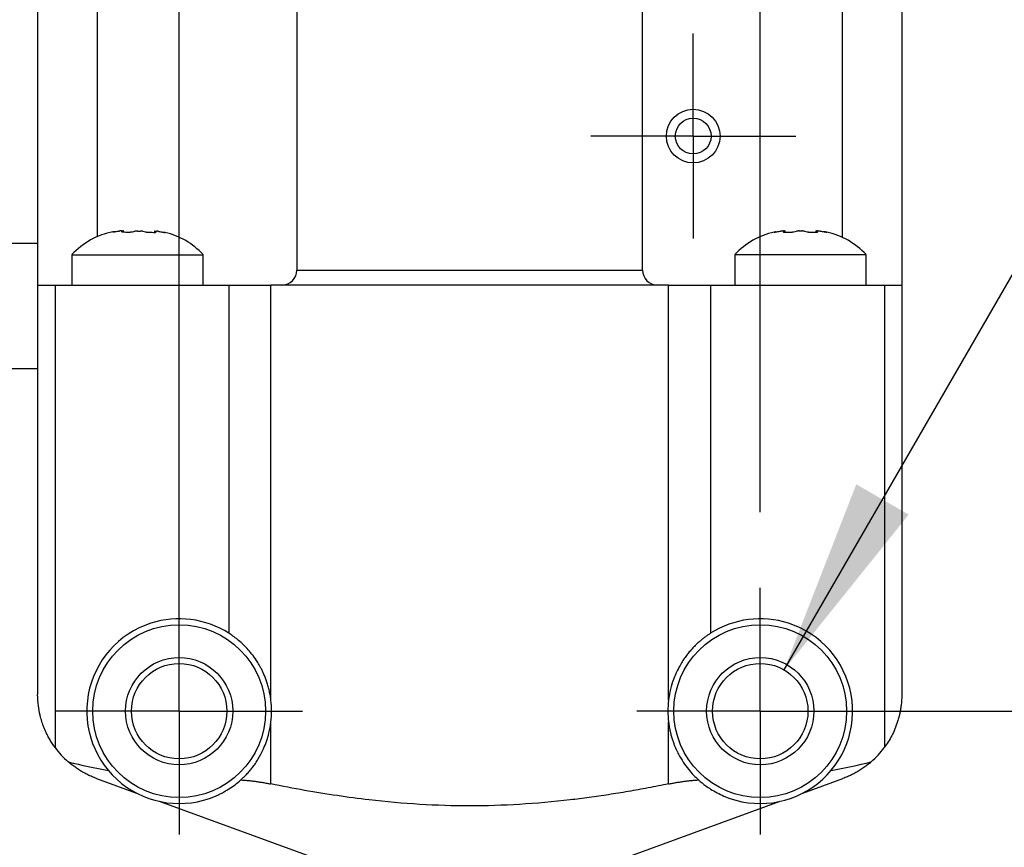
# Model space of a CAD drawing. Header units: millimetres. Extents: x 13 to 546, y 13 to 419.
# Tile 5 of 21: x 129 to 162, y 144 to 171. Entities that reach past the tile are written whole.
import ezdxf

# ---------------------------------------------------------------- set-up
doc = ezdxf.new("R2010")
doc.units = ezdxf.units.MM
doc.header["$LTSCALE"] = 2
doc.linetypes.add('SLD-Center', pattern=[19.05, 15.24, -1.27, 1.27, -1.27])
doc.linetypes.add('SLD-Solid', pattern=[0])
doc.layers.add('CENTER', color=40, linetype='SLD-Center')
doc.layers.add('DIMENSIONS', color=140, linetype='SLD-Solid', lineweight=25)
doc.styles.add('SLDTEXTSTYLE0', font='TXT', dxfattribs={"width": 0.7})
doc.dimstyles.new('SLDDIMSTYLE1', dxfattribs={"dimtxt": 4.316016, "dimasz": 6.604, "dimexe": 0, "dimexo": 0.0625, "dimgap": 1.079004, "dimtad": 0, "dimtih": 1, "dimtoh": 1, "dimdec": 1, "dimrnd": 1e-09, "dimzin": 12, "dimdsep": 46, "dimtxsty": 'SLDTEXTSTYLE0', "dimsah": 1, "dimcen": 0.09, "dimadec": 0, "dimazin": 3, "dimtfac": 1, "dimtdec": 1, "dimtofl": 0, "dimtmove": 0, "dimatfit": 3, "dimfxl": 0, "dimfrac": 2, "dimtolj": 1, "dimtzin": 12, "dimarcsym": 0})
doc.dimstyles.new('SLDDIMSTYLE2', dxfattribs={"dimtxt": 4.316016, "dimasz": 6.604, "dimexe": 0, "dimexo": 0.0625, "dimgap": 1.079004, "dimtad": 0, "dimtih": 1, "dimtoh": 1, "dimdec": 1, "dimrnd": 1e-09, "dimzin": 12, "dimdsep": 46, "dimtxsty": 'SLDTEXTSTYLE0', "dimsah": 1, "dimcen": 0.09, "dimadec": 0, "dimazin": 3, "dimtfac": 1, "dimtdec": 1, "dimtmove": 0, "dimatfit": 0, "dimfxl": 0, "dimfrac": 2, "dimtolj": 1, "dimtzin": 12, "dimarcsym": 0})
doc.dimstyles.new('SLDDIMSTYLE3', dxfattribs={"dimtxt": 4.316016, "dimasz": 6.604, "dimexe": 0, "dimexo": 0.0625, "dimgap": 1.079004, "dimtad": 0, "dimtih": 1, "dimtoh": 1, "dimdec": 1, "dimrnd": 1e-09, "dimzin": 12, "dimdsep": 46, "dimtxsty": 'SLDTEXTSTYLE0', "dimsah": 1, "dimcen": 0, "dimadec": 0, "dimazin": 3, "dimtfac": 1, "dimtdec": 1, "dimtofl": 0, "dimtmove": 0, "dimatfit": 3, "dimfxl": 0, "dimfrac": 2, "dimtolj": 1, "dimtzin": 12, "dimarcsym": 0})

# ---------------------------------------------------------------- blocks, each defined once
blk = doc.blocks.new('_D_1')
at = {"layer": 'DIMENSIONS'}
for p, q in [((134.443, 150.69), (134.443, 214.05)), ((153.943, 154.83), (153.943, 214.05)), ((105.926, 207.7), (104.477, 207.7)), ((104.477, 207.7), (104.477, 200.841)), ((118.751, 207.7), (120.201, 207.7)), ((120.201, 207.7), (120.201, 200.841)), ((134.443, 207.7), (124.6, 207.7)), ((153.943, 207.7), (134.443, 207.7)), ((104.477, 200.841), (105.926, 200.841)), ((120.201, 200.841), (118.751, 200.841))]:
    blk.add_line(p, q, dxfattribs=at)
for points in [[(134.443, 207.7), (141.047, 206.684), (141.047, 208.716)], [(153.943, 207.7), (147.339, 208.716), (147.339, 206.684)]]:
    blk.add_solid(points, dxfattribs=at)
at = {"layer": 'DIMENSIONS', "char_height": 4.2333, "attachment_point": 1, "style": 'SLDTEXTSTYLE0'}
for s, insert in [('19.5', (105.926, 214.123)), ('0.77', (105.926, 206.298))]:
    blk.add_mtext(s, dxfattribs=dict(at, insert=insert))
blk = doc.blocks.new('_D_2')
at = {"layer": 'DIMENSIONS'}
for p, q in [((187.607, 134.35), (187.607, 147.05)), ((156.733, 134.35), (193.957, 134.35)), ((153.133, 119.75), (193.957, 119.75)), ((187.607, 96.513), (187.607, 119.75)), ((200.307, 96.513), (187.607, 96.513)), ((208.09, 96.513), (206.641, 96.513)), ((206.641, 96.513), (206.641, 89.654)), ((220.916, 96.513), (222.365, 96.513)), ((222.365, 96.513), (222.365, 89.654)), ((206.641, 89.654), (208.09, 89.654)), ((222.365, 89.654), (220.916, 89.654))]:
    blk.add_line(p, q, dxfattribs=at)
for points in [[(187.607, 134.35), (188.623, 140.954), (186.591, 140.954)], [(187.607, 119.75), (186.591, 113.146), (188.623, 113.146)]]:
    blk.add_solid(points, dxfattribs=at)
at = {"layer": 'DIMENSIONS', "char_height": 4.2333, "attachment_point": 1, "style": 'SLDTEXTSTYLE0'}
for s, insert in [('14.6', (208.09, 102.936)), ('0.57', (208.09, 95.111))]:
    blk.add_mtext(s, dxfattribs=dict(at, insert=insert))
blk = doc.blocks.new('_D_3')
at = {"layer": 'DIMENSIONS'}
for p, q in [((211.494, 148.15), (211.494, 160.85)), ((156.483, 148.15), (217.844, 148.15)), ((205.082, 132.421), (203.632, 132.421)), ((203.632, 132.421), (203.632, 125.561)), ((217.907, 132.421), (219.356, 132.421)), ((219.356, 132.421), (219.356, 125.561)), ((203.632, 125.561), (205.082, 125.561)), ((219.356, 125.561), (217.907, 125.561)), ((153.133, 119.75), (217.844, 119.75)), ((211.494, 119.75), (211.494, 107.05))]:
    blk.add_line(p, q, dxfattribs=at)
for points in [[(211.494, 148.15), (212.51, 154.754), (210.478, 154.754)], [(211.494, 119.75), (210.478, 113.146), (212.51, 113.146)]]:
    blk.add_solid(points, dxfattribs=at)
at = {"layer": 'DIMENSIONS', "char_height": 4.2333, "attachment_point": 1, "style": 'SLDTEXTSTYLE0'}
for s, insert in [('28.4', (205.082, 138.844)), ('1.12', (205.082, 131.018))]:
    blk.add_mtext(s, dxfattribs=dict(at, insert=insert))
blk = doc.blocks.new('_D_4')
at = {"layer": 'DIMENSIONS'}
for p, q in [((154.743, 149.536), (167.365, 171.397)), ((167.365, 171.397), (180.065, 171.397)), ((182.964, 171.397), (181.514, 171.397)), ((181.514, 171.397), (181.514, 164.538)), ((195.789, 171.397), (197.238, 171.397)), ((197.238, 171.397), (197.238, 164.538)), ((181.514, 164.538), (182.964, 164.538)), ((197.238, 164.538), (195.789, 164.538))]:
    blk.add_line(p, q, dxfattribs=at)
blk.add_solid([(154.743, 149.536), (158.925, 154.747), (157.166, 155.763)], dxfattribs=at)
at = {"layer": 'DIMENSIONS', "char_height": 4.2333, "attachment_point": 1, "style": 'SLDTEXTSTYLE0'}
for s, insert in [('%%c', (181.501, 177.82)), ('3.2', (188.017, 177.82)), ('0.13', (182.964, 169.995))]:
    blk.add_mtext(s, dxfattribs=dict(at, insert=insert))
blk = doc.blocks.new('_D_5')
at = {"layer": 'DIMENSIONS'}
for p, q in [((86.163, 153.956), (84.714, 153.956)), ((84.714, 153.956), (84.714, 147.097)), ((98.989, 153.956), (100.438, 153.956)), ((100.438, 153.956), (100.438, 147.097)), ((114.587, 153.956), (101.887, 153.956)), ((133.027, 135.517), (114.587, 153.956)), ((84.714, 147.097), (86.163, 147.097)), ((100.438, 147.097), (98.989, 147.097))]:
    blk.add_line(p, q, dxfattribs=at)
blk.add_solid([(133.027, 135.517), (129.075, 140.905), (127.639, 139.468)], dxfattribs=at)
at = {"layer": 'DIMENSIONS', "char_height": 4.2333, "attachment_point": 1, "style": 'SLDTEXTSTYLE0'}
for s, insert in [('%%c', (84.7, 160.38)), ('3.3', (91.217, 160.38)), ('0.13', (86.163, 152.554))]:
    blk.add_mtext(s, dxfattribs=dict(at, insert=insert))
blk = doc.blocks.new('SW_CENTERMARKSYMBOL_0')
at = {"layer": 'CENTER', "color": 0}
for p, q in [((0, 2.54), (0, 4.14)), ((0, 0), (0, 2.54)), ((-2.54, 0), (-4.14, 0)), ((0, 0), (-2.54, 0)), ((0, 0), (0, -2.54)), ((0, 0), (2.54, 0)), ((2.54, 0), (4.14, 0)), ((0, -2.54), (0, -4.14))]:
    blk.add_line(p, q, dxfattribs=at)
blk = doc.blocks.new('SW_CENTERMARKSYMBOL_1')
at = {"layer": 'CENTER', "color": 0}
for p, q in [((0, 2.54), (0, 4.14)), ((0, 0), (0, 2.54)), ((-2.54, 0), (-4.14, 0)), ((0, 0), (-2.54, 0)), ((0, 0), (0, -2.54)), ((0, 0), (2.54, 0)), ((2.54, 0), (4.14, 0)), ((0, -2.54), (0, -4.14))]:
    blk.add_line(p, q, dxfattribs=at)
blk = doc.blocks.new('SW_CENTERMARKSYMBOL_2')
at = {"layer": 'CENTER', "color": 0}
for p, q in [((0, 2.54), (0, 3.44)), ((0, 0), (0, 2.54)), ((-2.54, 0), (-3.44, 0)), ((0, 0), (-2.54, 0)), ((0, 0), (0, -2.54)), ((0, 0), (2.54, 0)), ((2.54, 0), (3.44, 0)), ((0, -2.54), (0, -3.44))]:
    blk.add_line(p, q, dxfattribs=at)

msp = doc.modelspace()

# ---------------------------------------------------------------- linework, layer by layer
for p, q in [((138.393, 177.95), (138.393, 162.95)), ((149.993, 162.95), (149.993, 177.95)), ((129.693, 173.45), (129.693, 162.45)), ((131.693, 173.45), (131.693, 164.075)), ((156.693, 173.45), (156.693, 164.054)), ((158.693, 173.45), (158.693, 162.45)), ((132.523, 164.235), (132.523, 164.244)), ((132.574, 164.231), (132.574, 164.27)), ((133.613, 164.261), (133.613, 164.219)), ((133.664, 164.221), (133.664, 164.231)), ((154.413, 164.227), (154.421, 164.227)), ((154.707, 164.265), (154.757, 164.265)), ((154.723, 164.23), (154.723, 164.239)), ((154.755, 164.227), (154.959, 164.227)), ((154.768, 164.227), (154.768, 164.259)), ((154.774, 164.227), (154.774, 164.267)), ((155.244, 164.265), (155.343, 164.265)), ((155.627, 164.227), (155.831, 164.227)), ((155.813, 164.267), (155.813, 164.227)), ((155.819, 164.227), (155.819, 164.259)), ((155.83, 164.265), (155.879, 164.265)), ((155.864, 164.23), (155.864, 164.239)), ((156.166, 164.227), (156.173, 164.227)), ((129.693, 163.85), (124.693, 163.85)), ((130.843, 163.47), (130.843, 162.45)), ((130.843, 163.47), (133.043, 163.47)), ((133.043, 163.47), (135.243, 163.47)), ((135.243, 162.45), (135.243, 163.47)), ((153.093, 163.47), (153.093, 162.45)), ((157.493, 163.47), (153.093, 163.47)), ((157.493, 162.45), (157.493, 163.47)), ((138.393, 162.95), (149.993, 162.95)), ((129.693, 162.45), (129.693, 148.709)), ((129.693, 162.45), (130.279, 162.45)), ((130.279, 162.45), (130.279, 146.928)), ((130.279, 162.45), (136.108, 162.45)), ((136.108, 162.45), (136.108, 150.766)), ((136.108, 162.45), (137.522, 162.45)), ((150.865, 162.45), (137.522, 162.45)), ((137.522, 148.515), (137.522, 162.45)), ((150.865, 148.515), (150.865, 162.45)), ((150.865, 162.45), (152.279, 162.45)), ((152.279, 162.45), (152.279, 150.766)), ((152.279, 162.45), (158.108, 162.45)), ((158.108, 162.45), (158.108, 146.928)), ((158.108, 162.45), (158.693, 162.45)), ((158.693, 162.45), (158.693, 148.709)), ((124.693, 159.65), (129.693, 159.65)), ((137.522, 145.706), (137.522, 147.785)), ((150.865, 145.706), (150.865, 147.785)), ((131.667, 145.89), (133.015, 145.399)), ((155.372, 145.399), (156.719, 145.89)), ((133.77, 145.124), (139.193, 143.15)), ((149.193, 143.15), (154.617, 145.124))]:
    msp.add_line(p, q)
for centre, radius in [((151.693, 167.45), 0.9), ((151.693, 167.45), 0.6), ((134.443, 148.15), 2.9), ((153.943, 148.15), 2.9), ((134.443, 148.15), 1.8), ((134.443, 148.15), 1.6), ((153.943, 148.15), 1.8), ((153.943, 148.15), 1.6)]:
    msp.add_circle(centre, radius)
for centre, radius, start, end in [((132.686, 161.781), 2.5, 100.7214, 137.4794), ((154.937, 161.782), 2.5, 102.0959, 137.523), ((155.65, 161.782), 2.5, 42.477, 77.9041), ((133.401, 161.781), 2.5, 42.5206, 76.9258), ((137.893, 162.95), 0.5, 270, 0), ((150.493, 162.95), 0.5, 180, 270), ((134.443, 148.15), 3.1, 107.8455, 293.1882), ((134.443, 148.15), 3.1, 57.531, 107.8455), ((153.943, 148.15), 3.1, 72.1545, 122.469), ((153.943, 148.15), 3.1, 246.8118, 72.1545), ((134.443, 148.15), 3.1, 353.2366, 6.7634), ((153.943, 148.15), 3.1, 173.2366, 186.7634), ((132.693, 148.709), 3, 216.4151, 228.8832), ((155.693, 148.709), 3, 311.1168, 323.5849)]:
    msp.add_arc(centre, radius, start, end)
for points in [[(132.221, 164.236), (132.211, 164.236), (132.211, 164.236), (132.221, 164.236)], [(132.303, 164.247), (132.347, 164.253), (132.391, 164.259), (132.435, 164.264)], [(132.507, 164.268), (132.522, 164.268), (132.538, 164.268), (132.557, 164.268)], [(132.568, 164.262), (132.553, 164.257), (132.538, 164.252), (132.523, 164.244)], [(132.555, 164.232), (132.618, 164.231), (132.687, 164.23), (132.759, 164.229)], [(132.874, 164.24), (132.903, 164.248), (132.931, 164.254), (132.96, 164.259)], [(133.044, 164.264), (133.077, 164.263), (133.11, 164.263), (133.143, 164.263)], [(133.227, 164.256), (133.256, 164.25), (133.284, 164.243), (133.313, 164.235)], [(133.664, 164.231), (133.649, 164.239), (133.634, 164.246), (133.619, 164.252)], [(133.63, 164.258), (133.649, 164.258), (133.665, 164.258), (133.679, 164.258)], [(133.752, 164.251), (133.796, 164.244), (133.84, 164.237), (133.884, 164.229)], [(154.503, 164.239), (154.547, 164.247), (154.591, 164.253), (154.635, 164.259)], [(154.768, 164.259), (154.753, 164.253), (154.738, 164.247), (154.723, 164.239)], [(155.074, 164.239), (155.102, 164.247), (155.131, 164.253), (155.16, 164.259)], [(155.427, 164.259), (155.456, 164.253), (155.484, 164.247), (155.513, 164.239)], [(155.864, 164.239), (155.849, 164.247), (155.834, 164.253), (155.819, 164.259)], [(155.952, 164.259), (155.996, 164.253), (156.04, 164.247), (156.084, 164.239)], [(133.427, 164.221), (133.5, 164.22), (133.569, 164.219), (133.631, 164.219)], [(133.966, 164.214), (133.976, 164.214), (133.976, 164.214), (133.966, 164.214)], [(130.721, 146.449), (131.169, 146.339), (131.618, 146.241), (132.069, 146.158)], [(156.318, 146.158), (156.768, 146.241), (157.218, 146.339), (157.666, 146.449)]]:
    msp.add_open_spline(points, degree=3)
for points, knots in [([(132.221, 164.236), (132.223, 164.236), (132.227, 164.236), (132.244, 164.238), (132.269, 164.242), (132.291, 164.245), (132.303, 164.247)], [0, 0, 0, 0, 0.212361, 0.44961, 0.712081, 1, 1, 1, 1]), ([(132.263, 164.241), (132.256, 164.24), (132.242, 164.238), (132.227, 164.236), (132.223, 164.236), (132.221, 164.236)], [0, 0, 0, 0, 0.304635, 0.671563, 1, 1, 1, 1]), ([(132.507, 164.268), (132.504, 164.268), (132.496, 164.268), (132.478, 164.267), (132.458, 164.266), (132.442, 164.264), (132.435, 164.264)], [0, 0, 0, 0, 0.2485373, 0.499936, 0.7491952, 1, 1, 1, 1]), ([(132.523, 164.244), (132.52, 164.243), (132.515, 164.24), (132.518, 164.236), (132.526, 164.234), (132.539, 164.232), (132.55, 164.232), (132.555, 164.232)], [0, 0, 0, 0, 0.236541, 0.454691, 0.654549, 0.836254, 1, 1, 1, 1]), ([(132.568, 164.262), (132.57, 164.263), (132.575, 164.265), (132.574, 164.266), (132.569, 164.268), (132.561, 164.268), (132.557, 164.268)], [0, 0, 0, 0, 0.251136, 0.500064, 0.751571, 1, 1, 1, 1]), ([(132.759, 164.229), (132.765, 164.229), (132.778, 164.229), (132.804, 164.23), (132.841, 164.234), (132.862, 164.238), (132.874, 164.24)], [0, 0, 0, 0, 0.151525, 0.308442, 0.628183, 1, 1, 1, 1]), ([(133.044, 164.264), (133.044, 164.264), (133.028, 164.264), (133.004, 164.263), (132.976, 164.261), (132.965, 164.259), (132.96, 164.259)], [0, 0, 0, 0, 0.0065255, 0.5015023, 0.7502805, 1, 1, 1, 1]), ([(133.227, 164.256), (133.222, 164.257), (133.211, 164.259), (133.189, 164.261), (133.167, 164.262), (133.151, 164.263), (133.143, 164.263)], [0, 0, 0, 0, 0.251139, 0.500094, 0.751674, 1, 1, 1, 1]), ([(133.313, 164.235), (133.318, 164.234), (133.329, 164.231), (133.347, 164.228), (133.367, 164.225), (133.388, 164.223), (133.409, 164.222), (133.421, 164.221), (133.427, 164.221)], [0, 0, 0, 0, 0.187314, 0.354182, 0.500633, 0.693296, 0.850092, 1, 1, 1, 1]), ([(133.63, 164.258), (133.626, 164.258), (133.618, 164.258), (133.613, 164.257), (133.612, 164.255), (133.616, 164.253), (133.619, 164.252)], [0, 0, 0, 0, 0.2484254, 0.499864, 0.7493963, 1, 1, 1, 1]), ([(133.631, 164.219), (133.638, 164.219), (133.653, 164.219), (133.666, 164.221), (133.673, 164.225), (133.667, 164.229), (133.664, 164.231)], [0, 0, 0, 0, 0.216482, 0.454959, 0.715993, 1, 1, 1, 1]), ([(133.752, 164.251), (133.745, 164.252), (133.729, 164.254), (133.709, 164.256), (133.691, 164.257), (133.683, 164.258), (133.679, 164.258)], [0, 0, 0, 0, 0.2508781, 0.5001373, 0.7516507, 1, 1, 1, 1]), ([(133.884, 164.229), (133.893, 164.227), (133.911, 164.224), (133.934, 164.22), (133.95, 164.217), (133.961, 164.215), (133.964, 164.214), (133.966, 164.214)], [0, 0, 0, 0, 0.23262, 0.448716, 0.648472, 0.832128, 1, 1, 1, 1]), ([(154.421, 164.227), (154.423, 164.227), (154.427, 164.227), (154.444, 164.23), (154.469, 164.234), (154.491, 164.237), (154.503, 164.239)], [0, 0, 0, 0, 0.212488, 0.449717, 0.71212, 1, 1, 1, 1]), ([(154.463, 164.233), (154.456, 164.232), (154.442, 164.229), (154.427, 164.227), (154.423, 164.227), (154.421, 164.227)], [0, 0, 0, 0, 0.299374, 0.668959, 1, 1, 1, 1]), ([(154.707, 164.265), (154.704, 164.265), (154.696, 164.265), (154.678, 164.263), (154.658, 164.261), (154.642, 164.26), (154.635, 164.259)], [0, 0, 0, 0, 0.248427, 0.499893, 0.749143, 1, 1, 1, 1]), ([(154.723, 164.239), (154.72, 164.238), (154.715, 164.235), (154.718, 164.231), (154.726, 164.229), (154.739, 164.227), (154.75, 164.227), (154.755, 164.227)], [0, 0, 0, 0, 0.232444, 0.448494, 0.648296, 0.832046, 1, 1, 1, 1]), ([(154.768, 164.259), (154.77, 164.26), (154.775, 164.261), (154.774, 164.263), (154.769, 164.265), (154.761, 164.265), (154.757, 164.265)], [0, 0, 0, 0, 0.250824, 0.500091, 0.751538, 1, 1, 1, 1]), ([(154.959, 164.227), (154.965, 164.227), (154.978, 164.227), (155.004, 164.228), (155.041, 164.232), (155.062, 164.237), (155.074, 164.239)], [0, 0, 0, 0, 0.151313, 0.308215, 0.624391, 1, 1, 1, 1]), ([(155.244, 164.265), (155.236, 164.265), (155.22, 164.265), (155.197, 164.263), (155.176, 164.261), (155.165, 164.26), (155.16, 164.259)], [0, 0, 0, 0, 0.2484324, 0.4999065, 0.7491517, 1, 1, 1, 1]), ([(155.427, 164.259), (155.422, 164.26), (155.411, 164.261), (155.389, 164.263), (155.367, 164.265), (155.351, 164.265), (155.343, 164.265)], [0, 0, 0, 0, 0.250815, 0.500075, 0.751531, 1, 1, 1, 1]), ([(155.513, 164.239), (155.518, 164.238), (155.528, 164.236), (155.547, 164.233), (155.567, 164.23), (155.588, 164.228), (155.609, 164.227), (155.621, 164.227), (155.627, 164.227)], [0, 0, 0, 0, 0.184365, 0.35121, 0.500578, 0.693075, 0.84932, 1, 1, 1, 1]), ([(155.83, 164.265), (155.826, 164.265), (155.818, 164.265), (155.813, 164.263), (155.812, 164.261), (155.816, 164.26), (155.819, 164.259)], [0, 0, 0, 0, 0.248424, 0.499891, 0.749144, 1, 1, 1, 1]), ([(155.831, 164.227), (155.838, 164.227), (155.852, 164.227), (155.866, 164.23), (155.873, 164.234), (155.867, 164.237), (155.864, 164.239)], [0, 0, 0, 0, 0.212488, 0.449717, 0.71212, 1, 1, 1, 1]), ([(155.952, 164.259), (155.945, 164.26), (155.929, 164.261), (155.909, 164.263), (155.891, 164.265), (155.883, 164.265), (155.879, 164.265)], [0, 0, 0, 0, 0.250825, 0.5000894, 0.7515356, 1, 1, 1, 1]), ([(156.166, 164.227), (156.164, 164.227), (156.16, 164.227), (156.143, 164.23), (156.118, 164.234), (156.095, 164.237), (156.084, 164.239)], [0, 0, 0, 0, 0.212488, 0.449717, 0.71212, 1, 1, 1, 1]), ([(156.084, 164.239), (156.093, 164.238), (156.111, 164.235), (156.134, 164.231), (156.15, 164.229), (156.161, 164.227), (156.164, 164.227), (156.166, 164.227)], [0, 0, 0, 0, 0.232444, 0.448494, 0.648296, 0.832046, 1, 1, 1, 1]), ([(133.966, 164.214), (133.964, 164.215), (133.959, 164.215), (133.945, 164.217), (133.931, 164.22), (133.925, 164.221)], [0, 0, 0, 0, 0.3363406, 0.7118732, 1, 1, 1, 1]), ([(137.522, 148.515), (137.514, 148.575), (137.498, 148.691), (137.463, 148.857), (137.423, 149.012), (137.377, 149.156), (137.329, 149.287), (137.278, 149.407), (137.227, 149.515), (137.177, 149.613), (137.129, 149.7), (137.083, 149.777), (137.004, 149.901), (136.887, 150.064), (136.724, 150.255), (136.561, 150.418), (136.402, 150.556), (136.249, 150.673), (136.154, 150.735), (136.108, 150.766)], [0, 0, 0, 0, 0.0628603, 0.1222135, 0.1780617, 0.2304078, 0.2792548, 0.324607, 0.3664695, 0.4048489, 0.4397539, 0.471196, 0.4991911, 0.5945155, 0.6842526, 0.7689556, 0.8492821, 0.9260024, 1, 1, 1, 1]), ([(152.279, 150.766), (152.252, 150.748), (152.196, 150.712), (152.109, 150.65), (152.018, 150.581), (151.924, 150.504), (151.829, 150.418), (151.732, 150.324), (151.634, 150.22), (151.537, 150.107), (151.441, 149.983), (151.344, 149.843), (151.242, 149.675), (151.131, 149.464), (151.021, 149.199), (150.921, 148.879), (150.885, 148.642), (150.865, 148.515)], [0, 0, 0, 0, 0.044127, 0.089086, 0.135082, 0.182304, 0.23093, 0.281121, 0.333022, 0.386768, 0.442476, 0.500255, 0.566596, 0.649664, 0.749557, 0.866326, 1, 1, 1, 1]), ([(130.279, 146.928), (130.25, 146.969), (130.19, 147.053), (130.107, 147.186), (130.029, 147.327), (129.957, 147.476), (129.891, 147.634), (129.827, 147.816), (129.764, 148.045), (129.707, 148.349), (129.698, 148.58), (129.693, 148.709)], [0, 0, 0, 0, 0.074608, 0.152728, 0.234397, 0.319647, 0.408508, 0.501004, 0.624202, 0.790535, 1, 1, 1, 1]), ([(158.693, 148.709), (158.692, 148.65), (158.691, 148.538), (158.676, 148.378), (158.657, 148.233), (158.633, 148.103), (158.606, 147.988), (158.579, 147.888), (158.536, 147.744), (158.467, 147.556), (158.361, 147.329), (158.243, 147.12), (158.152, 146.99), (158.108, 146.928)], [0, 0, 0, 0, 0.095065, 0.182207, 0.261426, 0.332723, 0.396098, 0.451553, 0.49909, 0.63643, 0.765629, 0.886781, 1, 1, 1, 1]), ([(136.512, 145.841), (136.544, 145.871), (136.609, 145.93), (136.707, 146.03), (136.806, 146.141), (136.905, 146.264), (137.004, 146.4), (137.099, 146.548), (137.192, 146.711), (137.285, 146.904), (137.379, 147.142), (137.469, 147.441), (137.503, 147.664), (137.522, 147.785)], [0, 0, 0, 0, 0.061652, 0.126296, 0.194132, 0.265338, 0.340066, 0.418446, 0.500593, 0.588908, 0.701556, 0.838581, 1, 1, 1, 1]), ([(150.865, 147.785), (150.873, 147.729), (150.887, 147.621), (150.919, 147.465), (150.955, 147.322), (150.995, 147.191), (151.036, 147.072), (151.079, 146.964), (151.12, 146.869), (151.16, 146.784), (151.235, 146.637), (151.353, 146.438), (151.526, 146.203), (151.7, 146.005), (151.818, 145.894), (151.875, 145.841)], [0, 0, 0, 0, 0.0746932, 0.1445947, 0.2097057, 0.2700283, 0.3255646, 0.376318, 0.4222924, 0.4634936, 0.4999295, 0.6409125, 0.7707369, 0.8901237, 1, 1, 1, 1]), ([(131.667, 145.89), (131.618, 145.908), (131.519, 145.946), (131.376, 146.012), (131.236, 146.085), (131.1, 146.165), (130.968, 146.253), (130.841, 146.347), (130.761, 146.415), (130.721, 146.449)], [0, 0, 0, 0, 0.137847, 0.277361, 0.418545, 0.5614, 0.705927, 0.852126, 1, 1, 1, 1]), ([(157.666, 146.449), (157.626, 146.415), (157.546, 146.347), (157.419, 146.253), (157.287, 146.165), (157.151, 146.085), (157.011, 146.012), (156.868, 145.946), (156.769, 145.908), (156.719, 145.89)], [0, 0, 0, 0, 0.147874, 0.294073, 0.4386, 0.581455, 0.722639, 0.862153, 1, 1, 1, 1]), ([(135.664, 145.301), (135.715, 145.324), (135.818, 145.37), (135.967, 145.449), (136.136, 145.551), (136.322, 145.679), (136.449, 145.787), (136.512, 145.841)], [0, 0, 0, 0, 0.166604, 0.333199, 0.499785, 0.750955, 1, 1, 1, 1]), ([(136.512, 145.841), (136.55, 145.839), (136.625, 145.834), (136.744, 145.824), (136.866, 145.811), (136.993, 145.795), (137.122, 145.777), (137.253, 145.756), (137.387, 145.732), (137.477, 145.715), (137.522, 145.706)], [0, 0, 0, 0, 0.121451, 0.243826, 0.367173, 0.491535, 0.616956, 0.74348, 0.871148, 1, 1, 1, 1]), ([(150.865, 145.706), (150.91, 145.715), (151, 145.732), (151.133, 145.756), (151.265, 145.777), (151.394, 145.795), (151.52, 145.811), (151.643, 145.824), (151.762, 145.834), (151.837, 145.839), (151.875, 145.841)], [0, 0, 0, 0, 0.128852, 0.25652, 0.383044, 0.508465, 0.632827, 0.756174, 0.878549, 1, 1, 1, 1]), ([(151.875, 145.841), (151.913, 145.809), (151.992, 145.739), (152.126, 145.637), (152.293, 145.523), (152.492, 145.406), (152.646, 145.336), (152.723, 145.301)], [0, 0, 0, 0, 0.1497555, 0.3162622, 0.4995202, 0.7499164, 1, 1, 1, 1]), ([(150.865, 145.706), (150.637, 145.661), (150.187, 145.572), (149.516, 145.452), (148.857, 145.344), (148.206, 145.25), (147.212, 145.125), (145.876, 145.004), (144.193, 144.953), (142.509, 145.004), (141.027, 145.138), (139.739, 145.31), (138.637, 145.488), (137.898, 145.632), (137.522, 145.706)], [0, 0, 0, 0, 0.051784, 0.102408, 0.152044, 0.200889, 0.249167, 0.375471, 0.500003, 0.624642, 0.751179, 0.831884, 0.914523, 1, 1, 1, 1])]:
    msp.add_open_spline(points, degree=3, knots=knots)

# ---------------------------------------------------------------- block references
at = {"layer": 'CENTER'}
for name, p in [('SW_CENTERMARKSYMBOL_2', (151.693, 167.45)), ('SW_CENTERMARKSYMBOL_1', (134.443, 148.15)), ('SW_CENTERMARKSYMBOL_0', (153.943, 148.15))]:
    msp.add_blockref(name, p, dxfattribs=at)

# ---------------------------------------------------------------- dimensions: what is measured, and where the dimension line sits
at = {"layer": 'DIMENSIONS'}
dim = msp.add_linear_dim(base=(134.443, 207.7), p1=(153.943, 152.29), p2=(134.443, 148.15), dimstyle='SLDDIMSTYLE1', dxfattribs=at)
dim.commit()
dim.dimension.update_dxf_attribs({"geometry": '_D_1', "text_midpoint": (112.339, 207.7), "dimtype": 160})
for p1, p2, picture, middle in [((153.143, 146.765), (154.743, 149.536), '_D_4', (189.376, 171.397)), ((135.36, 133.184), (133.027, 135.517), '_D_5', (92.576, 153.956))]:
    dim = msp.add_diameter_dim_2p(p1=p1, p2=p2, dimstyle='SLDDIMSTYLE3', dxfattribs=at)
    dim.commit()
    dim.dimension.update_dxf_attribs({"geometry": picture, "text_midpoint": middle, "dimtype": 163})
for base, p1, p2, picture, middle in [((211.494, 119.75), (153.943, 148.15), (150.593, 119.75), '_D_3', (211.494, 132.421)), ((187.607, 134.35), (150.593, 119.75), (154.193, 134.35), '_D_2', (187.607, 96.513))]:
    dim = msp.add_linear_dim(base=base, p1=p1, p2=p2, angle=90, dimstyle='SLDDIMSTYLE2', dxfattribs=at)
    dim.commit()
    dim.dimension.update_dxf_attribs({"geometry": picture, "text_midpoint": middle, "dimtype": 160})

doc.saveas('drawing.dxf')
